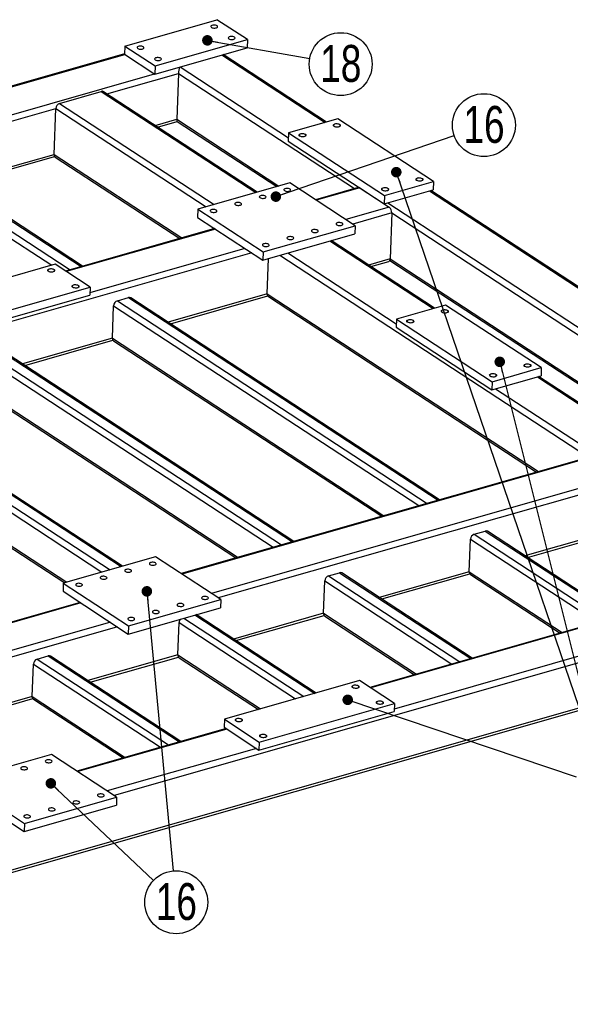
# Model space of a CAD drawing. Header units: millimetres. Extents: x 5 to 589, y 5 to 415.
# Tile 4 of 17: x 135 to 187, y 70 to 163. Entities that reach past the tile are written whole.
import ezdxf

# ---------------------------------------------------------------- set-up
doc = ezdxf.new("R2010")
doc.units = ezdxf.units.MM
doc.layers.add('NOTES', color=6, linetype='Continuous')
doc.layers.add('TRAIT-FINS', color=9, linetype='Continuous')
doc.layers.add('TRAIT-FORT', color=4, linetype='Continuous', lineweight=25)
doc.styles.add('SLDTEXTSTYLE0', font='TXT', dxfattribs={"width": 0.75})
doc.dimstyles.new('SLDDIMSTYLE7', dxfattribs={"dimtxt": 0.18, "dimasz": 1, "dimexe": 0, "dimexo": 0.0625, "dimgap": 0, "dimtad": 0, "dimtih": 1, "dimtoh": 1, "dimdec": 0, "dimrnd": 1e-09, "dimzin": 0, "dimdsep": 46, "dimtxsty": 'Standard', "dimblk1": 'DOT', "dimblk2": 'DOT', "dimsah": 1, "dimcen": 0.09, "dimadec": 0, "dimazin": 0, "dimtfac": 1, "dimtdec": 0, "dimtofl": 0, "dimtmove": 0, "dimatfit": 3, "dimldrblk": 'DOT', "dimfxl": 1, "dimfrac": 2, "dimtolj": 1, "dimtzin": 0, "dimarcsym": 0})

# ---------------------------------------------------------------- blocks, each defined once
blk = doc.blocks.new('SW_NOTE_25')
at = {"layer": 'NOTES', "color": 0}
blk.add_circle((2.821, 0.969), 2.983, dxfattribs=at)
at = {"layer": 'NOTES', "color": 0, "insert": (2.83, 2.788), "char_height": 3.5, "attachment_point": 2, "style": 'SLDTEXTSTYLE0'}
blk.add_mtext('16', dxfattribs=at)
blk = doc.blocks.new('_Dot')
at = {"color": 0, "linetype": 'ByBlock', "lineweight": -2}
blk.add_line((-0.5, 0), (-1, 0), dxfattribs=at)
at = {"color": 0, "linetype": 'ByBlock', "const_width": 0.5}
blk.add_lwpolyline([(-0.25, 0, 1), (0.25, 0, 1)], format="xyb", close=True, dxfattribs=at)
blk = doc.blocks.new('SW_NOTE_27')
at = {"layer": 'NOTES', "color": 0}
blk.add_circle((2.164, -2.053), 2.983, dxfattribs=at)
at = {"layer": 'NOTES', "color": 0, "insert": (2.174, -0.234), "char_height": 3.5, "attachment_point": 2, "style": 'SLDTEXTSTYLE0'}
blk.add_mtext('16', dxfattribs=at)
blk = doc.blocks.new('SW_NOTE_34')
at = {"layer": 'NOTES', "color": 0}
blk.add_circle((2.936, -0.524), 2.983, dxfattribs=at)
at = {"layer": 'NOTES', "color": 0, "insert": (2.946, 1.294), "char_height": 3.5, "attachment_point": 2, "style": 'SLDTEXTSTYLE0'}
blk.add_mtext('18', dxfattribs=at)

msp = doc.modelspace()

# ---------------------------------------------------------------- linework, layer by layer
at = {"lineweight": 18, "flags": 128}
msp.add_lwpolyline([(165.132, 153.108), (165.005, 153.086), (164.866, 153.089), (164.735, 153.115), (164.634, 153.16), (164.578, 153.218), (164.574, 153.28), (164.623, 153.336), (164.719, 153.378), (164.846, 153.4), (164.986, 153.397), (165.116, 153.372), (165.217, 153.326), (165.274, 153.268), (165.277, 153.206), (165.228, 153.15), (165.132, 153.108)], dxfattribs=at)
at = {"layer": 'TRAIT-FINS', "lineweight": 18, "flags": 128}
for points in [[(161.87, 152.176), (161.743, 152.154), (161.603, 152.157), (161.473, 152.182), (161.372, 152.228), (161.315, 152.286), (161.312, 152.348), (161.361, 152.404), (161.457, 152.446), (161.584, 152.468), (161.724, 152.465), (161.854, 152.44), (161.955, 152.394), (162.012, 152.336), (162.015, 152.274), (161.966, 152.218), (161.87, 152.176)], [(172.974, 147.975), (172.847, 147.954), (172.708, 147.956), (172.578, 147.982), (172.477, 148.027), (172.42, 148.085), (172.416, 148.147), (172.466, 148.203), (172.561, 148.246), (172.689, 148.267), (172.828, 148.265), (172.958, 148.239), (173.059, 148.194), (173.116, 148.136), (173.12, 148.074), (173.07, 148.018), (172.974, 147.975)], [(169.712, 147.043), (169.585, 147.022), (169.446, 147.024), (169.316, 147.05), (169.214, 147.095), (169.158, 147.153), (169.154, 147.215), (169.204, 147.271), (169.299, 147.313), (169.427, 147.335), (169.566, 147.333), (169.696, 147.307), (169.797, 147.262), (169.854, 147.204), (169.858, 147.142), (169.808, 147.085), (169.712, 147.043)], [(138.035, 139.351), (137.908, 139.329), (137.768, 139.331), (137.638, 139.357), (137.537, 139.402), (137.48, 139.46), (137.477, 139.522), (137.526, 139.579), (137.622, 139.621), (137.749, 139.642), (137.889, 139.64), (138.019, 139.614), (138.12, 139.569), (138.177, 139.511), (138.18, 139.449), (138.131, 139.393), (138.035, 139.351)], [(140.346, 137.838), (140.219, 137.816), (140.08, 137.819), (139.95, 137.844), (139.849, 137.89), (139.792, 137.948), (139.788, 138.01), (139.838, 138.066), (139.934, 138.108), (140.061, 138.13), (140.2, 138.127), (140.33, 138.101), (140.431, 138.056), (140.488, 137.998), (140.492, 137.936), (140.442, 137.88), (140.346, 137.838)], [(175.357, 135.462), (175.23, 135.44), (175.091, 135.443), (174.961, 135.468), (174.86, 135.514), (174.803, 135.572), (174.799, 135.634), (174.849, 135.69), (174.945, 135.732), (175.072, 135.754), (175.211, 135.751), (175.341, 135.725), (175.442, 135.68), (175.499, 135.622), (175.503, 135.56), (175.453, 135.504), (175.357, 135.462)], [(172.095, 134.53), (171.968, 134.508), (171.829, 134.511), (171.699, 134.536), (171.598, 134.582), (171.541, 134.64), (171.537, 134.702), (171.587, 134.758), (171.682, 134.8), (171.81, 134.821), (171.949, 134.819), (172.079, 134.793), (172.18, 134.748), (172.237, 134.69), (172.241, 134.628), (172.191, 134.572), (172.095, 134.53)], [(183.2, 130.329), (183.072, 130.308), (182.933, 130.31), (182.803, 130.336), (182.702, 130.381), (182.645, 130.439), (182.641, 130.501), (182.691, 130.557), (182.787, 130.599), (182.914, 130.621), (183.053, 130.619), (183.183, 130.593), (183.284, 130.547), (183.341, 130.489), (183.345, 130.428), (183.295, 130.371), (183.2, 130.329)], [(179.937, 129.397), (179.81, 129.376), (179.671, 129.378), (179.541, 129.404), (179.44, 129.449), (179.383, 129.507), (179.379, 129.569), (179.429, 129.625), (179.525, 129.667), (179.652, 129.689), (179.791, 129.687), (179.921, 129.661), (180.022, 129.615), (180.079, 129.557), (180.083, 129.496), (180.033, 129.439), (179.937, 129.397)], [(166.9, 99.865), (166.773, 99.844), (166.634, 99.846), (166.504, 99.872), (166.403, 99.917), (166.346, 99.975), (166.342, 100.037), (166.392, 100.093), (166.488, 100.135), (166.615, 100.157), (166.754, 100.155), (166.884, 100.129), (166.985, 100.084), (167.042, 100.026), (167.046, 99.964), (166.996, 99.907), (166.9, 99.865)], [(169.212, 98.353), (169.085, 98.331), (168.945, 98.333), (168.815, 98.359), (168.714, 98.404), (168.657, 98.462), (168.653, 98.524), (168.703, 98.581), (168.799, 98.623), (168.926, 98.644), (169.065, 98.642), (169.195, 98.616), (169.297, 98.571), (169.353, 98.513), (169.357, 98.451), (169.307, 98.395), (169.212, 98.353)], [(155.833, 96.703), (155.705, 96.681), (155.566, 96.684), (155.436, 96.709), (155.335, 96.755), (155.278, 96.813), (155.274, 96.875), (155.324, 96.931), (155.42, 96.973), (155.547, 96.995), (155.686, 96.992), (155.816, 96.967), (155.917, 96.921), (155.974, 96.863), (155.978, 96.801), (155.928, 96.745), (155.833, 96.703)], [(158.144, 95.19), (158.017, 95.169), (157.878, 95.171), (157.747, 95.197), (157.646, 95.242), (157.589, 95.3), (157.586, 95.362), (157.635, 95.418), (157.731, 95.46), (157.858, 95.482), (157.998, 95.48), (158.128, 95.454), (158.229, 95.408), (158.286, 95.35), (158.289, 95.289), (158.24, 95.232), (158.144, 95.19)]]:
    msp.add_lwpolyline(points, dxfattribs=at)
at = {"layer": 'TRAIT-FORT', "lineweight": 25}
for p, q in [((144.81, 160.768), (153.547, 163.264)), ((156.437, 161.373), (153.547, 163.264)), ((144.81, 160.768), (144.782, 160)), ((144.81, 160.768), (147.699, 158.877)), ((147.699, 158.877), (156.437, 161.373)), ((156.437, 161.373), (156.409, 160.605)), ((144.783, 160.027), (105.978, 148.939)), ((106.048, 148.894), (144.824, 159.973)), ((144.782, 160), (147.672, 158.109)), ((147.672, 158.109), (156.409, 160.605)), ((154.021, 159.923), (163.82, 153.509)), ((163.947, 153.546), (154.148, 159.959)), ((147.699, 158.877), (147.672, 158.109)), ((150.06, 158.791), (160.329, 152.07)), ((108.062, 146.83), (147.63, 158.136)), ((143.108, 156.231), (149.903, 158.172)), ((149.903, 158.172), (149.749, 153.821)), ((149.903, 158.172), (166.599, 147.245)), ((138.616, 155.327), (142.577, 156.459)), ((142.577, 156.459), (157.247, 146.858)), ((157.374, 146.894), (142.798, 156.434)), ((138.616, 155.327), (153.286, 145.726)), ((106.41, 145.745), (138.253, 154.843)), ((138.098, 150.492), (138.253, 154.843)), ((138.253, 154.843), (152.518, 145.507)), ((147.69, 153.232), (149.749, 153.821)), ((147.916, 153.084), (149.78, 153.617)), ((149.749, 153.821), (159.433, 147.482)), ((149.775, 153.62), (159.237, 147.427)), ((165.006, 153.848), (160.345, 152.517)), ((174.086, 147.905), (165.006, 153.848)), ((160.345, 152.517), (160.318, 151.749)), ((160.345, 152.517), (169.426, 146.573)), ((160.318, 151.749), (169.399, 145.806)), ((128.693, 147.804), (138.098, 150.492)), ((138.098, 150.492), (150.213, 142.563)), ((123.879, 149.85), (139.633, 139.54)), ((124.928, 150.149), (140.681, 139.839)), ((140.808, 139.875), (125.149, 150.124)), ((128.919, 147.656), (138.151, 150.294)), ((138.213, 150.233), (150.018, 142.507)), ((123.516, 149.366), (137.879, 139.966)), ((160.471, 147.779), (151.733, 145.282)), ((166.662, 143.727), (160.471, 147.779)), ((169.426, 146.573), (174.086, 147.905)), ((174.086, 147.905), (174.059, 147.137)), ((166.956, 147.346), (162.902, 146.188)), ((167.087, 147.318), (162.972, 146.142)), ((167.087, 147.318), (169.894, 145.481)), ((169.399, 145.806), (174.059, 147.137)), ((173.709, 147.037), (199.977, 129.845)), ((200.104, 129.881), (173.836, 147.073)), ((169.426, 146.573), (169.399, 145.806)), ((169.748, 145.905), (196.486, 128.406)), ((151.733, 145.282), (151.706, 144.515)), ((151.733, 145.282), (157.924, 141.23)), ((169.894, 145.481), (165.778, 144.305)), ((170.128, 144.935), (166.43, 143.879)), ((170.128, 144.935), (169.973, 140.584)), ((170.128, 144.935), (200.445, 125.093)), ((151.706, 144.515), (157.897, 140.462)), ((153.328, 143.453), (139.193, 139.414)), ((153.398, 143.407), (139.263, 139.368)), ((157.897, 140.462), (166.635, 142.959)), ((157.924, 141.23), (166.662, 143.727)), ((166.662, 143.727), (166.635, 142.959)), ((164.246, 142.277), (174.046, 135.863)), ((174.172, 135.899), (164.373, 142.313)), ((156.857, 141.143), (93.033, 122.907)), ((156.205, 141.57), (141.49, 137.366)), ((157.924, 141.23), (157.897, 140.462)), ((160.285, 141.145), (170.555, 134.424)), ((158.323, 137.255), (158.442, 140.618)), ((159.518, 140.926), (188.795, 121.764)), ((169.973, 140.584), (167.914, 139.995)), ((168.141, 139.847), (169.843, 140.334)), ((169.938, 140.423), (192.279, 125.801)), ((169.973, 140.584), (192.289, 125.978)), ((138.207, 140.06), (125.392, 136.398)), ((141.509, 137.898), (138.207, 140.06)), ((128.694, 134.237), (141.509, 137.898)), ((141.509, 137.898), (141.482, 137.13)), ((128.666, 133.469), (141.482, 137.13)), ((144.104, 136.613), (145.153, 136.912)), ((144.104, 136.613), (173.478, 117.388)), ((145.153, 136.912), (174.526, 117.688)), ((174.653, 117.724), (145.374, 136.887)), ((158.323, 137.255), (148.918, 134.568)), ((149.144, 134.419), (158.375, 137.057)), ((158.323, 137.255), (184.059, 120.411)), ((158.438, 136.996), (183.863, 120.355)), ((143.632, 133.057), (143.741, 136.129)), ((143.741, 136.129), (172.711, 117.169)), ((175.231, 136.202), (170.571, 134.87)), ((184.311, 130.259), (175.231, 136.202)), ((170.571, 134.87), (170.543, 134.102)), ((170.571, 134.87), (179.651, 128.927)), ((170.543, 134.102), (179.624, 128.159)), ((130.287, 132.665), (159.661, 113.44)), ((131.335, 132.965), (160.709, 113.74)), ((160.836, 113.776), (131.556, 132.939)), ((143.632, 133.057), (135.1, 130.62)), ((135.327, 130.471), (143.684, 132.859)), ((143.632, 133.057), (169.368, 116.214)), ((143.747, 132.799), (169.172, 116.158)), ((129.924, 132.181), (158.893, 113.221)), ((179.651, 128.927), (184.311, 130.259)), ((184.311, 130.259), (184.284, 129.491)), ((117.518, 129.017), (144.461, 111.383)), ((144.588, 111.419), (117.739, 128.991)), ((129.815, 129.109), (155.55, 112.266)), ((179.624, 128.159), (184.284, 129.491)), ((179.651, 128.927), (179.624, 128.159)), ((183.935, 129.391), (193.345, 123.232)), ((193.566, 123.206), (184.061, 129.427)), ((116.106, 128.233), (142.645, 110.864)), ((116.47, 128.717), (143.412, 111.083)), ((129.929, 128.851), (155.355, 112.21)), ((179.973, 128.259), (189.384, 122.1)), ((115.997, 125.161), (139.302, 109.909)), ((200.801, 125.195), (150.146, 110.721)), ((200.933, 125.167), (150.216, 110.676)), ((116.112, 124.903), (139.107, 109.853)), ((203.739, 123.33), (153.022, 108.839)), ((192.323, 119.455), (153.674, 108.412)), ((192.168, 115.103), (182.763, 112.416)), ((182.99, 112.268), (192.221, 114.906)), ((177.477, 110.906), (177.586, 113.978)), ((177.586, 113.978), (188.647, 106.739)), ((177.95, 114.461), (178.998, 114.761)), ((177.95, 114.461), (189.414, 106.958)), ((178.998, 114.761), (190.463, 107.257)), ((190.59, 107.294), (179.219, 114.736)), ((147.715, 112.312), (138.977, 109.816)), ((153.906, 108.26), (147.715, 112.312)), ((219.275, 111.245), (143.801, 89.68)), ((164.132, 110.513), (165.181, 110.813)), ((164.132, 110.513), (176.583, 102.364)), ((165.181, 110.813), (177.632, 102.664)), ((177.759, 102.7), (165.402, 110.788)), ((177.477, 110.906), (168.946, 108.468)), ((169.172, 108.32), (177.53, 110.708)), ((177.477, 110.906), (186.29, 105.138)), ((177.592, 110.647), (186.095, 105.082)), ((138.977, 109.816), (138.95, 109.048)), ((138.977, 109.816), (145.168, 105.764)), ((163.66, 106.958), (163.769, 110.03)), ((163.769, 110.03), (175.816, 102.145)), ((225.402, 108.688), (90.258, 70.074)), ((90.295, 69.872), (225.105, 108.39)), ((138.95, 109.048), (145.141, 104.996)), ((140.572, 107.986), (126.437, 103.947)), ((140.642, 107.94), (126.507, 103.902)), ((145.141, 104.996), (153.879, 107.492)), ((145.168, 105.764), (153.906, 108.26)), ((153.906, 108.26), (153.879, 107.492)), ((150.412, 106.502), (161.78, 99.062)), ((151.461, 106.802), (162.828, 99.362)), ((162.955, 99.398), (151.588, 106.838)), ((163.66, 106.958), (155.129, 104.52)), ((155.355, 104.372), (163.712, 106.76)), ((163.66, 106.958), (172.473, 101.19)), ((163.775, 106.699), (172.278, 101.134)), ((144.101, 105.677), (123.781, 99.871)), ((143.449, 106.103), (128.734, 101.899)), ((145.168, 105.764), (145.141, 104.996)), ((149.843, 103.01), (149.952, 106.082)), ((149.952, 106.082), (161.012, 98.843)), ((187.961, 105.615), (168.059, 99.929)), ((188.03, 105.569), (168.129, 99.883)), ((190.837, 103.733), (170.356, 97.88)), ((136.498, 102.618), (137.546, 102.917)), ((137.546, 102.917), (149.997, 94.768)), ((150.124, 94.804), (137.767, 102.892)), ((149.843, 103.01), (141.311, 100.572)), ((141.538, 100.424), (149.895, 102.812)), ((149.843, 103.01), (157.669, 97.888)), ((149.958, 102.751), (157.474, 97.832)), ((136.025, 99.062), (136.135, 102.134)), ((136.135, 102.134), (148.181, 94.249)), ((136.498, 102.618), (148.949, 94.469)), ((167.072, 100.574), (154.257, 96.913)), ((170.374, 98.413), (167.072, 100.574)), ((136.025, 99.062), (128.363, 96.873)), ((136.025, 99.062), (144.838, 93.294)), ((128.589, 96.724), (136.078, 98.864)), ((136.14, 98.803), (144.643, 93.238)), ((157.559, 94.751), (170.374, 98.413)), ((170.374, 98.413), (170.347, 97.645)), ((157.532, 93.984), (170.347, 97.645)), ((154.257, 96.913), (154.23, 96.145)), ((154.257, 96.913), (157.559, 94.751)), ((154.408, 96.028), (140.273, 91.99)), ((154.477, 95.983), (140.343, 91.944)), ((154.23, 96.145), (157.532, 93.984)), ((157.559, 94.751), (157.532, 93.984)), ((137.842, 93.581), (129.104, 91.084)), ((144.033, 89.528), (137.842, 93.581)), ((157.284, 94.146), (143.149, 90.107)), ((129.104, 91.084), (135.295, 87.032)), ((129.077, 90.316), (135.268, 86.264)), ((135.268, 86.264), (144.006, 88.761)), ((135.295, 87.032), (144.033, 89.528)), ((144.033, 89.528), (144.006, 88.761)), ((135.295, 87.032), (135.268, 86.264))]:
    msp.add_line(p, q, dxfattribs=at)
at = {"layer": 'TRAIT-FORT', "lineweight": 25, "flags": 128}
for points in [[(153.031, 162.534), (153.094, 162.503), (153.173, 162.481), (153.261, 162.468), (153.353, 162.468), (153.439, 162.478), (153.514, 162.5), (153.571, 162.53), (153.605, 162.566), (153.614, 162.607), (153.597, 162.647), (153.555, 162.684), (153.492, 162.715), (153.413, 162.738), (153.324, 162.75), (153.233, 162.751), (153.146, 162.74), (153.072, 162.719), (153.015, 162.689), (152.981, 162.652), (152.972, 162.612), (152.989, 162.572), (153.031, 162.534)], [(154.682, 161.454), (154.745, 161.423), (154.824, 161.4), (154.912, 161.388), (155.004, 161.387), (155.09, 161.398), (155.165, 161.419), (155.222, 161.449), (155.256, 161.486), (155.265, 161.526), (155.248, 161.566), (155.206, 161.604), (155.143, 161.635), (155.064, 161.657), (154.975, 161.67), (154.884, 161.67), (154.797, 161.66), (154.723, 161.638), (154.666, 161.608), (154.632, 161.572), (154.623, 161.531), (154.64, 161.491), (154.682, 161.454)], [(146.04, 160.537), (146.103, 160.506), (146.182, 160.483), (146.271, 160.471), (146.363, 160.47), (146.449, 160.481), (146.524, 160.502), (146.58, 160.533), (146.615, 160.569), (146.624, 160.609), (146.606, 160.65), (146.565, 160.687), (146.502, 160.718), (146.423, 160.741), (146.334, 160.753), (146.243, 160.754), (146.156, 160.743), (146.081, 160.722), (146.025, 160.691), (145.991, 160.655), (145.982, 160.615), (145.999, 160.574), (146.04, 160.537)], [(147.691, 159.457), (147.754, 159.425), (147.833, 159.403), (147.922, 159.391), (148.014, 159.39), (148.1, 159.4), (148.175, 159.422), (148.231, 159.452), (148.266, 159.489), (148.275, 159.529), (148.257, 159.569), (148.216, 159.606), (148.153, 159.638), (148.074, 159.66), (147.985, 159.672), (147.894, 159.673), (147.807, 159.662), (147.732, 159.641), (147.676, 159.611), (147.642, 159.574), (147.633, 159.534), (147.65, 159.494), (147.691, 159.457)], [(164.669, 153.17), (164.731, 153.139), (164.808, 153.117), (164.895, 153.105), (164.984, 153.105), (165.069, 153.115), (165.142, 153.136), (165.197, 153.165), (165.231, 153.201), (165.239, 153.24), (165.223, 153.28), (165.182, 153.316), (165.12, 153.347), (165.043, 153.369), (164.956, 153.381), (164.867, 153.382), (164.782, 153.371), (164.709, 153.35), (164.654, 153.321), (164.621, 153.285), (164.612, 153.246), (164.629, 153.206), (164.669, 153.17)], [(161.407, 152.238), (161.469, 152.207), (161.546, 152.185), (161.633, 152.173), (161.722, 152.173), (161.807, 152.183), (161.88, 152.204), (161.935, 152.233), (161.969, 152.269), (161.977, 152.308), (161.961, 152.348), (161.92, 152.384), (161.858, 152.415), (161.781, 152.437), (161.694, 152.449), (161.605, 152.45), (161.52, 152.439), (161.447, 152.418), (161.392, 152.389), (161.358, 152.353), (161.35, 152.314), (161.366, 152.274), (161.407, 152.238)], [(172.512, 148.037), (172.573, 148.007), (172.65, 147.985), (172.737, 147.973), (172.827, 147.972), (172.911, 147.982), (172.984, 148.003), (173.04, 148.033), (173.073, 148.069), (173.082, 148.108), (173.065, 148.147), (173.024, 148.184), (172.963, 148.214), (172.885, 148.236), (172.798, 148.248), (172.709, 148.249), (172.625, 148.239), (172.552, 148.218), (172.496, 148.188), (172.463, 148.152), (172.454, 148.113), (172.471, 148.074), (172.512, 148.037)], [(159.954, 147.049), (160.017, 147.018), (160.096, 146.995), (160.185, 146.983), (160.276, 146.983), (160.363, 146.993), (160.437, 147.015), (160.494, 147.045), (160.528, 147.081), (160.537, 147.121), (160.52, 147.162), (160.478, 147.199), (160.415, 147.23), (160.336, 147.253), (160.247, 147.265), (160.156, 147.266), (160.07, 147.255), (159.995, 147.234), (159.938, 147.204), (159.904, 147.167), (159.895, 147.127), (159.912, 147.087), (159.954, 147.049)], [(169.249, 147.105), (169.311, 147.075), (169.388, 147.053), (169.475, 147.041), (169.564, 147.04), (169.649, 147.05), (169.722, 147.071), (169.777, 147.101), (169.811, 147.137), (169.82, 147.176), (169.803, 147.215), (169.762, 147.252), (169.701, 147.282), (169.623, 147.304), (169.536, 147.316), (169.447, 147.317), (169.362, 147.306), (169.29, 147.286), (169.234, 147.256), (169.201, 147.22), (169.192, 147.181), (169.209, 147.142), (169.249, 147.105)], [(155.294, 145.718), (155.357, 145.687), (155.436, 145.664), (155.525, 145.652), (155.616, 145.651), (155.703, 145.662), (155.777, 145.683), (155.834, 145.713), (155.868, 145.75), (155.877, 145.79), (155.86, 145.83), (155.818, 145.868), (155.755, 145.899), (155.676, 145.921), (155.587, 145.934), (155.496, 145.934), (155.409, 145.924), (155.335, 145.902), (155.278, 145.872), (155.244, 145.836), (155.235, 145.795), (155.252, 145.755), (155.294, 145.718)], [(157.624, 146.384), (157.687, 146.352), (157.766, 146.33), (157.855, 146.318), (157.946, 146.317), (158.033, 146.327), (158.107, 146.349), (158.164, 146.379), (158.198, 146.416), (158.207, 146.456), (158.19, 146.496), (158.148, 146.533), (158.085, 146.565), (158.006, 146.587), (157.917, 146.599), (157.826, 146.6), (157.74, 146.589), (157.665, 146.568), (157.608, 146.538), (157.574, 146.501), (157.565, 146.461), (157.582, 146.421), (157.624, 146.384)], [(152.964, 145.052), (153.027, 145.021), (153.106, 144.998), (153.195, 144.986), (153.286, 144.985), (153.372, 144.996), (153.447, 145.017), (153.504, 145.047), (153.538, 145.084), (153.547, 145.124), (153.53, 145.165), (153.488, 145.202), (153.425, 145.233), (153.346, 145.256), (153.257, 145.268), (153.166, 145.269), (153.079, 145.258), (153.005, 145.237), (152.948, 145.206), (152.914, 145.17), (152.905, 145.13), (152.922, 145.089), (152.964, 145.052)], [(164.907, 143.808), (164.97, 143.776), (165.049, 143.754), (165.138, 143.742), (165.229, 143.741), (165.316, 143.752), (165.39, 143.773), (165.447, 143.803), (165.481, 143.84), (165.49, 143.88), (165.473, 143.92), (165.431, 143.957), (165.368, 143.989), (165.289, 144.011), (165.2, 144.023), (165.109, 144.024), (165.023, 144.014), (164.948, 143.992), (164.891, 143.962), (164.857, 143.925), (164.848, 143.885), (164.865, 143.845), (164.907, 143.808)], [(162.577, 143.142), (162.64, 143.111), (162.719, 143.088), (162.808, 143.076), (162.899, 143.075), (162.986, 143.086), (163.06, 143.107), (163.117, 143.137), (163.151, 143.174), (163.16, 143.214), (163.143, 143.254), (163.101, 143.292), (163.038, 143.323), (162.959, 143.346), (162.87, 143.358), (162.779, 143.358), (162.693, 143.348), (162.618, 143.326), (162.561, 143.296), (162.527, 143.26), (162.518, 143.219), (162.535, 143.179), (162.577, 143.142)], [(157.917, 141.81), (157.98, 141.779), (158.059, 141.757), (158.148, 141.744), (158.239, 141.744), (158.325, 141.754), (158.4, 141.776), (158.457, 141.806), (158.491, 141.842), (158.5, 141.883), (158.483, 141.923), (158.441, 141.96), (158.378, 141.991), (158.299, 142.014), (158.21, 142.026), (158.119, 142.027), (158.032, 142.016), (157.958, 141.995), (157.901, 141.965), (157.867, 141.928), (157.858, 141.888), (157.875, 141.848), (157.917, 141.81)], [(160.247, 142.476), (160.31, 142.445), (160.389, 142.422), (160.478, 142.41), (160.569, 142.409), (160.656, 142.42), (160.73, 142.441), (160.787, 142.472), (160.821, 142.508), (160.83, 142.548), (160.813, 142.589), (160.771, 142.626), (160.708, 142.657), (160.629, 142.68), (160.54, 142.692), (160.449, 142.693), (160.362, 142.682), (160.288, 142.661), (160.231, 142.63), (160.197, 142.594), (160.188, 142.554), (160.205, 142.513), (160.247, 142.476)], [(137.572, 139.412), (137.634, 139.382), (137.711, 139.36), (137.798, 139.348), (137.887, 139.347), (137.972, 139.358), (138.045, 139.378), (138.1, 139.408), (138.134, 139.444), (138.142, 139.483), (138.126, 139.522), (138.085, 139.559), (138.023, 139.589), (137.946, 139.612), (137.859, 139.623), (137.77, 139.624), (137.685, 139.614), (137.612, 139.593), (137.557, 139.563), (137.523, 139.528), (137.515, 139.488), (137.531, 139.449), (137.572, 139.412)], [(139.884, 137.9), (139.945, 137.869), (140.022, 137.847), (140.109, 137.835), (140.199, 137.834), (140.283, 137.845), (140.356, 137.866), (140.412, 137.895), (140.445, 137.931), (140.454, 137.97), (140.437, 138.01), (140.396, 138.046), (140.335, 138.077), (140.257, 138.099), (140.17, 138.111), (140.081, 138.111), (139.997, 138.101), (139.924, 138.08), (139.868, 138.051), (139.835, 138.015), (139.826, 137.976), (139.843, 137.936), (139.884, 137.9)], [(174.895, 135.524), (174.956, 135.493), (175.034, 135.471), (175.12, 135.459), (175.21, 135.458), (175.294, 135.469), (175.367, 135.49), (175.423, 135.519), (175.456, 135.555), (175.465, 135.594), (175.448, 135.634), (175.407, 135.67), (175.346, 135.701), (175.268, 135.723), (175.182, 135.735), (175.092, 135.735), (175.008, 135.725), (174.935, 135.704), (174.879, 135.675), (174.846, 135.639), (174.837, 135.6), (174.854, 135.56), (174.895, 135.524)], [(171.633, 134.592), (171.694, 134.561), (171.771, 134.539), (171.858, 134.527), (171.948, 134.526), (172.032, 134.537), (172.105, 134.558), (172.161, 134.587), (172.194, 134.623), (172.203, 134.662), (172.186, 134.702), (172.145, 134.738), (172.084, 134.769), (172.006, 134.791), (171.919, 134.803), (171.83, 134.803), (171.746, 134.793), (171.673, 134.772), (171.617, 134.743), (171.584, 134.707), (171.575, 134.668), (171.592, 134.628), (171.633, 134.592)], [(182.737, 130.391), (182.798, 130.361), (182.876, 130.338), (182.963, 130.326), (183.052, 130.326), (183.136, 130.336), (183.209, 130.357), (183.265, 130.387), (183.298, 130.422), (183.307, 130.462), (183.29, 130.501), (183.249, 130.538), (183.188, 130.568), (183.111, 130.59), (183.024, 130.602), (182.934, 130.603), (182.85, 130.592), (182.777, 130.572), (182.722, 130.542), (182.688, 130.506), (182.679, 130.467), (182.696, 130.427), (182.737, 130.391)], [(179.475, 129.459), (179.536, 129.428), (179.614, 129.406), (179.7, 129.394), (179.79, 129.394), (179.874, 129.404), (179.947, 129.425), (180.003, 129.455), (180.036, 129.49), (180.045, 129.53), (180.028, 129.569), (179.987, 129.605), (179.926, 129.636), (179.849, 129.658), (179.762, 129.67), (179.672, 129.671), (179.588, 129.66), (179.515, 129.639), (179.459, 129.61), (179.426, 129.574), (179.417, 129.535), (179.434, 129.495), (179.475, 129.459)], [(147.198, 111.583), (147.261, 111.552), (147.34, 111.529), (147.429, 111.517), (147.52, 111.516), (147.607, 111.527), (147.681, 111.548), (147.738, 111.578), (147.772, 111.615), (147.781, 111.655), (147.764, 111.695), (147.722, 111.733), (147.659, 111.764), (147.58, 111.786), (147.491, 111.799), (147.4, 111.799), (147.314, 111.789), (147.239, 111.767), (147.182, 111.737), (147.148, 111.7), (147.139, 111.66), (147.156, 111.62), (147.198, 111.583)], [(142.538, 110.251), (142.601, 110.22), (142.68, 110.197), (142.769, 110.185), (142.86, 110.184), (142.947, 110.195), (143.021, 110.216), (143.078, 110.247), (143.112, 110.283), (143.121, 110.323), (143.104, 110.364), (143.062, 110.401), (142.999, 110.432), (142.92, 110.455), (142.831, 110.467), (142.74, 110.468), (142.654, 110.457), (142.579, 110.436), (142.522, 110.406), (142.488, 110.369), (142.479, 110.329), (142.496, 110.288), (142.538, 110.251)], [(144.868, 110.917), (144.931, 110.886), (145.01, 110.863), (145.099, 110.851), (145.19, 110.85), (145.277, 110.861), (145.351, 110.882), (145.408, 110.912), (145.442, 110.949), (145.451, 110.989), (145.434, 111.029), (145.392, 111.067), (145.329, 111.098), (145.25, 111.121), (145.161, 111.133), (145.07, 111.134), (144.984, 111.123), (144.909, 111.102), (144.852, 111.071), (144.818, 111.035), (144.809, 110.995), (144.826, 110.954), (144.868, 110.917)], [(140.208, 109.585), (140.271, 109.554), (140.35, 109.532), (140.439, 109.519), (140.53, 109.519), (140.617, 109.529), (140.691, 109.551), (140.748, 109.581), (140.782, 109.618), (140.791, 109.658), (140.774, 109.698), (140.732, 109.735), (140.669, 109.766), (140.59, 109.789), (140.501, 109.801), (140.41, 109.802), (140.323, 109.791), (140.249, 109.77), (140.192, 109.74), (140.158, 109.703), (140.149, 109.663), (140.166, 109.623), (140.208, 109.585)], [(152.151, 108.341), (152.214, 108.31), (152.293, 108.287), (152.382, 108.275), (152.473, 108.274), (152.56, 108.285), (152.634, 108.306), (152.691, 108.336), (152.725, 108.373), (152.734, 108.413), (152.717, 108.454), (152.675, 108.491), (152.612, 108.522), (152.533, 108.545), (152.444, 108.557), (152.353, 108.558), (152.267, 108.547), (152.192, 108.526), (152.135, 108.495), (152.101, 108.459), (152.092, 108.419), (152.109, 108.378), (152.151, 108.341)], [(149.821, 107.675), (149.884, 107.644), (149.963, 107.621), (150.052, 107.609), (150.143, 107.609), (150.23, 107.619), (150.304, 107.641), (150.361, 107.671), (150.395, 107.707), (150.404, 107.747), (150.387, 107.788), (150.345, 107.825), (150.282, 107.856), (150.203, 107.879), (150.114, 107.891), (150.023, 107.892), (149.937, 107.881), (149.862, 107.86), (149.805, 107.83), (149.771, 107.793), (149.762, 107.753), (149.779, 107.713), (149.821, 107.675)], [(145.161, 106.344), (145.224, 106.313), (145.303, 106.29), (145.392, 106.278), (145.483, 106.277), (145.57, 106.288), (145.644, 106.309), (145.701, 106.339), (145.735, 106.376), (145.744, 106.416), (145.727, 106.456), (145.685, 106.494), (145.622, 106.525), (145.543, 106.547), (145.454, 106.56), (145.363, 106.56), (145.276, 106.55), (145.202, 106.528), (145.145, 106.498), (145.111, 106.462), (145.102, 106.421), (145.119, 106.381), (145.161, 106.344)], [(147.491, 107.01), (147.554, 106.978), (147.633, 106.956), (147.722, 106.944), (147.813, 106.943), (147.9, 106.953), (147.974, 106.975), (148.031, 107.005), (148.065, 107.042), (148.074, 107.082), (148.057, 107.122), (148.015, 107.159), (147.952, 107.191), (147.873, 107.213), (147.784, 107.225), (147.693, 107.226), (147.607, 107.215), (147.532, 107.194), (147.475, 107.164), (147.441, 107.127), (147.432, 107.087), (147.449, 107.047), (147.491, 107.01)], [(166.438, 99.927), (166.499, 99.897), (166.577, 99.875), (166.663, 99.863), (166.753, 99.862), (166.837, 99.872), (166.91, 99.893), (166.966, 99.923), (166.999, 99.959), (167.008, 99.998), (166.991, 100.037), (166.95, 100.074), (166.889, 100.104), (166.811, 100.126), (166.725, 100.138), (166.635, 100.139), (166.551, 100.128), (166.478, 100.108), (166.422, 100.078), (166.389, 100.042), (166.38, 100.003), (166.397, 99.964), (166.438, 99.927)], [(168.749, 98.414), (168.811, 98.384), (168.888, 98.362), (168.975, 98.35), (169.064, 98.349), (169.149, 98.36), (169.222, 98.38), (169.277, 98.41), (169.31, 98.446), (169.319, 98.485), (169.302, 98.524), (169.262, 98.561), (169.2, 98.591), (169.123, 98.613), (169.036, 98.625), (168.947, 98.626), (168.862, 98.616), (168.789, 98.595), (168.734, 98.565), (168.7, 98.529), (168.692, 98.49), (168.708, 98.451), (168.749, 98.414)], [(155.37, 96.765), (155.431, 96.734), (155.509, 96.712), (155.596, 96.7), (155.685, 96.7), (155.769, 96.71), (155.842, 96.731), (155.898, 96.76), (155.931, 96.796), (155.94, 96.835), (155.923, 96.875), (155.882, 96.911), (155.821, 96.942), (155.744, 96.964), (155.657, 96.976), (155.567, 96.977), (155.483, 96.966), (155.41, 96.945), (155.354, 96.916), (155.321, 96.88), (155.312, 96.841), (155.329, 96.801), (155.37, 96.765)], [(157.681, 95.252), (157.743, 95.222), (157.82, 95.199), (157.907, 95.187), (157.996, 95.187), (158.081, 95.197), (158.154, 95.218), (158.209, 95.248), (158.243, 95.283), (158.251, 95.323), (158.235, 95.362), (158.194, 95.399), (158.132, 95.429), (158.055, 95.451), (157.968, 95.463), (157.879, 95.464), (157.794, 95.453), (157.721, 95.433), (157.666, 95.403), (157.632, 95.367), (157.624, 95.328), (157.64, 95.289), (157.681, 95.252)], [(137.325, 92.851), (137.388, 92.82), (137.467, 92.797), (137.556, 92.785), (137.647, 92.784), (137.734, 92.795), (137.808, 92.816), (137.865, 92.846), (137.899, 92.883), (137.908, 92.923), (137.891, 92.963), (137.849, 93.001), (137.786, 93.032), (137.707, 93.054), (137.618, 93.067), (137.527, 93.067), (137.441, 93.057), (137.366, 93.035), (137.309, 93.005), (137.275, 92.969), (137.266, 92.928), (137.283, 92.888), (137.325, 92.851)], [(134.995, 92.185), (135.058, 92.154), (135.137, 92.131), (135.226, 92.119), (135.317, 92.118), (135.404, 92.129), (135.478, 92.15), (135.535, 92.18), (135.569, 92.217), (135.578, 92.257), (135.561, 92.298), (135.519, 92.335), (135.456, 92.366), (135.377, 92.389), (135.288, 92.401), (135.197, 92.402), (135.111, 92.391), (135.036, 92.37), (134.979, 92.339), (134.945, 92.303), (134.936, 92.263), (134.953, 92.222), (134.995, 92.185)], [(142.278, 89.609), (142.341, 89.578), (142.42, 89.555), (142.509, 89.543), (142.6, 89.542), (142.687, 89.553), (142.761, 89.574), (142.818, 89.605), (142.852, 89.641), (142.861, 89.681), (142.844, 89.722), (142.802, 89.759), (142.739, 89.79), (142.66, 89.813), (142.571, 89.825), (142.48, 89.826), (142.394, 89.815), (142.319, 89.794), (142.262, 89.763), (142.228, 89.727), (142.219, 89.687), (142.236, 89.646), (142.278, 89.609)], [(139.948, 88.943), (140.011, 88.912), (140.09, 88.89), (140.179, 88.877), (140.27, 88.877), (140.357, 88.887), (140.431, 88.909), (140.488, 88.939), (140.522, 88.975), (140.531, 89.016), (140.514, 89.056), (140.472, 89.093), (140.409, 89.124), (140.33, 89.147), (140.241, 89.159), (140.15, 89.16), (140.064, 89.149), (139.989, 89.128), (139.932, 89.098), (139.898, 89.061), (139.889, 89.021), (139.906, 88.981), (139.948, 88.943)], [(135.288, 87.612), (135.351, 87.581), (135.43, 87.558), (135.519, 87.546), (135.61, 87.545), (135.696, 87.556), (135.771, 87.577), (135.828, 87.607), (135.862, 87.644), (135.871, 87.684), (135.854, 87.724), (135.812, 87.762), (135.749, 87.793), (135.67, 87.815), (135.581, 87.828), (135.49, 87.828), (135.403, 87.818), (135.329, 87.796), (135.272, 87.766), (135.238, 87.73), (135.229, 87.689), (135.246, 87.649), (135.288, 87.612)], [(137.618, 88.278), (137.681, 88.246), (137.76, 88.224), (137.849, 88.212), (137.94, 88.211), (138.027, 88.222), (138.101, 88.243), (138.158, 88.273), (138.192, 88.31), (138.201, 88.35), (138.184, 88.39), (138.142, 88.427), (138.079, 88.459), (138, 88.481), (137.911, 88.493), (137.82, 88.494), (137.733, 88.483), (137.659, 88.462), (137.602, 88.432), (137.568, 88.395), (137.559, 88.355), (137.576, 88.315), (137.618, 88.278)]]:
    msp.add_lwpolyline(points, dxfattribs=at)
at = {"layer": 'TRAIT-FORT', "lineweight": 25}
for centre, radius, start, end in [((142.66, 156.21), 0.263, 58.42799, 108.4781), ((138.795, 154.815), 0.542, 109.21763, 177.00068), ((138.383, 150.463), 0.286, 174.28346, 233.57535), ((166.991, 147.192), 0.159, 52.85898, 102.98305), ((169.459, 144.972), 0.67, 356.86884, 49.52655), ((169.735, 140.549), 0.24, 296.672, 8.41181), ((144.283, 136.101), 0.542, 109.21763, 177.00068), ((145.236, 136.663), 0.263, 58.42799, 108.4781), ((158.608, 137.226), 0.286, 174.28346, 233.57535), ((143.917, 133.029), 0.286, 174.28346, 233.57535), ((178.128, 113.949), 0.542, 109.21763, 177.00068), ((179.081, 114.512), 0.263, 58.42799, 108.4781), ((164.311, 110.001), 0.542, 109.21763, 177.00068), ((165.264, 110.564), 0.263, 58.42799, 108.4781), ((177.762, 110.877), 0.286, 174.28346, 233.57535), ((163.945, 106.929), 0.286, 174.28346, 233.57535), ((150.505, 106.047), 0.554, 139.3617, 176.45297), ((137.63, 102.668), 0.263, 58.42799, 108.4781), ((150.127, 102.981), 0.286, 174.28346, 233.57535), ((136.676, 102.105), 0.542, 109.21763, 177.00068), ((136.31, 99.034), 0.286, 174.28346, 233.57535)]:
    msp.add_arc(centre, radius, start, end, dxfattribs=at)
for centre, start_param, end_param in [((150.005, 158.434), 0.772208, 2.193897), ((150.005, 158.434), 0.772208, 2.193897), ((149.85, 154.082), 2.193897, 3.068149), ((149.85, 154.082), 2.193897, 3.068149)]:
    msp.add_ellipse(centre, major_axis=(0.071, 0.465), ratio=0.160888, start_param=start_param, end_param=end_param, dxfattribs=at)

# ---------------------------------------------------------------- block references
at = {"layer": 'NOTES'}
for name, p in [('SW_NOTE_34', (162.347, 159.572)), ('SW_NOTE_25', (176.047, 152.293)), ('SW_NOTE_27', (147.522, 81.604))]:
    msp.add_blockref(name, p, dxfattribs=at)

# ---------------------------------------------------------------- leaders
for points in [[(152.643, 161.305), (162.347, 159.572)], [(159.137, 146.482), (176.047, 152.293)], [(170.557, 148.803), (189.478, 93.317)], [(180.369, 130.813), (189.717, 93.388)], [(146.903, 109.042), (149.405, 82.52)], [(165.951, 98.754), (187.614, 91.448)], [(137.797, 90.829), (147.522, 81.604)]]:
    msp.add_leader(points, dimstyle='SLDDIMSTYLE7', dxfattribs=at)

doc.saveas('drawing.dxf')
